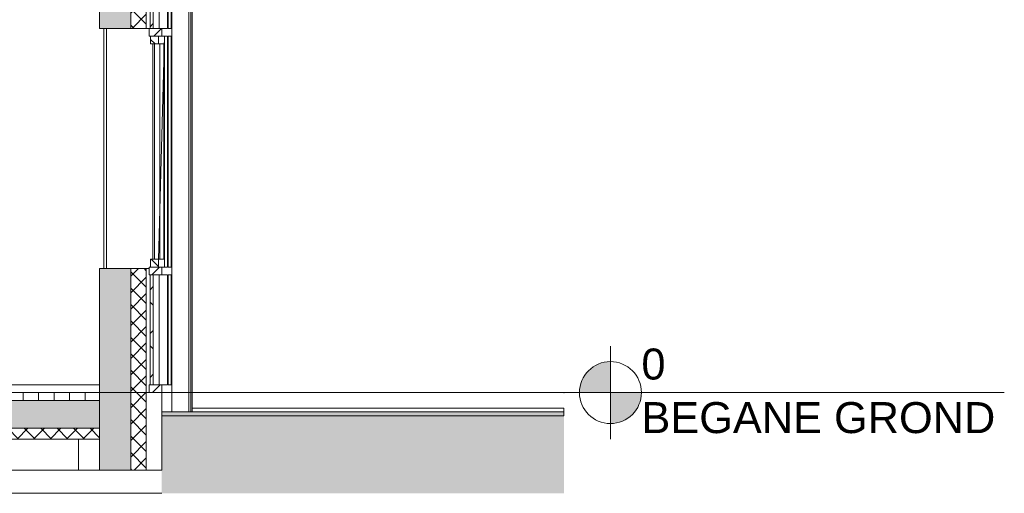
# Model space of a CAD drawing. Extents: x -138812 to 250702, y -18987 to 104055.
# Tile 154 of 193: x 109729 to 116078, y 72769 to 75825. Entities that reach past the tile are written whole.
import ezdxf

# ---------------------------------------------------------------- set-up
doc = ezdxf.new("R2010")
doc.units = 0
doc.header["$LTSCALE"] = 50
doc.linetypes.add('7 Voorgevel & doorsnede A-A$0$B0204', pattern=[1300, 1000, -100, 100, -100])
doc.layers.get('0').update_dxf_attribs({"linetype": 'CONTINUOUS'})
for name, color, linetype in [('7 Voorgevel & doorsnede A-A$0$0 2D arcering', 7, 'CONTINUOUS'), ('7 Voorgevel & doorsnede A-A$0$00 Bestaand', 7, 'CONTINUOUS'), ('7 Voorgevel & doorsnede A-A$0$00 Bestaand Doorsnede-arcering', 7, 'CONTINUOUS'), ('7 Voorgevel & doorsnede A-A$0$00 Bestaand Laagscheidingslijnen', 7, 'CONTINUOUS'), ('7 Voorgevel & doorsnede A-A$0$00 Bestaand Ramen', 7, 'CONTINUOUS'), ('7 Voorgevel & doorsnede A-A$0$00 Bestaande vloeren', 7, 'CONTINUOUS'), ('7 Voorgevel & doorsnede A-A$0$00 Bestaande vloeren Doorsnede-arcering', 7, 'CONTINUOUS'), ('7 Voorgevel & doorsnede A-A$0$00 Bestaande vloeren Laagscheidingslijnen', 7, 'CONTINUOUS'), ('7 Voorgevel & doorsnede A-A$0$00 Simple Ramen', 7, 'CONTINUOUS'), ('7 Voorgevel & doorsnede A-A$0$90 Terrein', 7, 'CONTINUOUS'), ('7 Voorgevel & doorsnede A-A$0$90 Terrein Doorsnede-arcering', 7, 'CONTINUOUS')]:
    doc.layers.add(name, color=color, linetype=linetype)
doc.styles.add('7 Voorgevel & doorsnede A-A$0$GENERATED_STYLE_1', font='ARIAL.TTF')
pattern_1 = [(-45, (108550.56, 1635.29), (53.033, 53.033), []), (45, (108550.56, 1635.29), (-53.033, 53.033), [])]
pattern_2 = [(45, (108550.56, 1635.3), (-127.2792, 127.2792), [])]
pattern_3 = [(45, (108550.56, 1635.3), (-141.4214, 141.4214), []), (135, (108550.56, 1635.3), (141.4214, 141.4214), [])]

# ---------------------------------------------------------------- blocks, each defined once
blk = doc.blocks.new('7 Voorgevel & doorsnede A-A$0$Section Elem_285_3', base_point=(108550.6, 1635.3))
at = {"layer": '7 Voorgevel & doorsnede A-A$0$00 Bestaande vloeren Doorsnede-arcering', "linetype": 'Continuous', "lineweight": 0}
h = blk.add_hatch(dxfattribs=at)
h.set_pattern_fill('LIJNEN_VERT_100_0003', color=9, style=0, pattern_type=2)
h.set_pattern_definition([(90, (108550.56, 1635.29), (-100, 0), [])])
h.paths.add_polyline_path([(96512.7, 1585.3), (96512.7, 1635.3), (83899.9, 1635.3), (83899.9, 1585.3)], flags=0)
h = blk.add_hatch(dxfattribs=at)
h.set_pattern_fill('11_GEWAPEND_BETON__I_H_W_73', color=9, style=0, pattern_type=2)
h.set_pattern_definition([(0, (108550.56, 1635.29), (0, 70), [0, -70])])
h.paths.add_polyline_path([(96512.7, 1405.3), (96512.7, 1585.3), (83899.9, 1585.3), (83899.9, 1405.3)], flags=0)
h = blk.add_hatch(dxfattribs=at)
h.set_pattern_fill('13_45GR_ISOLATIE_0003', color=9, style=0, pattern_type=2)
h.set_pattern_definition([(45, (108550.56, 1635.29), (-53.033, 53.033), []), (135, (108550.56, 1635.29), (53.033, 53.033), [])])
h.paths.add_polyline_path([(96512.7, 1335.3), (96512.7, 1405.3), (83899.9, 1405.3), (83899.9, 1335.3)], flags=0)
at = {"layer": '7 Voorgevel & doorsnede A-A$0$00 Bestaande vloeren', "color": 2, "linetype": 'Continuous', "lineweight": 0}
for p in [(83899.9, 1635.3), (96512.7, 1585.3)]:
    blk.add_line(p, (96512.7, 1635.3), dxfattribs=at)
at = {"layer": '7 Voorgevel & doorsnede A-A$0$00 Bestaande vloeren', "color": 3, "linetype": 'Continuous', "lineweight": 0}
for p, q in [((96512.7, 1405.3), (96512.7, 1585.3)), ((96512.7, 1335.3), (96512.7, 1405.3))]:
    blk.add_line(p, q, dxfattribs=at)
at = {"layer": '7 Voorgevel & doorsnede A-A$0$00 Bestaande vloeren', "color": 1, "linetype": 'Continuous', "lineweight": 0}
blk.add_line((83899.9, 1335.3), (96512.7, 1335.3), dxfattribs=at)
at = {"layer": '7 Voorgevel & doorsnede A-A$0$00 Bestaande vloeren Laagscheidingslijnen', "color": 3, "linetype": 'Continuous', "lineweight": 0}
for p, q in [((83899.9, 1585.3), (96512.7, 1585.3)), ((83899.9, 1585.3), (96512.7, 1585.3)), ((83899.9, 1405.3), (96512.7, 1405.3)), ((83899.9, 1405.3), (96512.7, 1405.3))]:
    blk.add_line(p, q, dxfattribs=at)
blk = doc.blocks.new('7 Voorgevel & doorsnede A-A$0$Section Elem_473_3', base_point=(108550.6, 1635.3))
at = {"layer": '7 Voorgevel & doorsnede A-A$0$00 Bestaand Doorsnede-arcering', "linetype": 'Continuous', "lineweight": 0}
for points in [[(96512.7, 3985.3), (96713.1, 3985.3), (96713.1, 5835.3), (96512.7, 5835.3)], [(96512.7, 2435.3), (96512.7, 1135.3), (96713.1, 1135.3), (96713.1, 2435.3)]]:
    blk.add_hatch(color=255, dxfattribs=at).paths.add_polyline_path(points, flags=0)
h = blk.add_hatch(dxfattribs=at)
h.set_pattern_fill('13_45GR_ISOLATIE_0003', color=255, style=0, pattern_type=2)
h.set_pattern_definition(pattern_1)
h.paths.add_polyline_path([(96713.1, 3985.3), (96813.3, 3985.3), (96813.3, 5835.3), (96713.1, 5835.3)], flags=0)
h = blk.add_hatch(dxfattribs=at)
h.set_pattern_fill('13_45GR_ISOLATIE_0003', color=255, style=0, pattern_type=2)
h.set_pattern_definition(pattern_1)
h.paths.add_polyline_path([(96713.1, 1135.3), (96813.3, 1135.3), (96813.3, 2435.3), (96713.1, 2435.3)], flags=0)
at = {"layer": '7 Voorgevel & doorsnede A-A$0$00 Bestaand', "color": 2, "linetype": 'Continuous', "lineweight": 0}
for p, q in [((96512.7, 5835.3), (96713.1, 5835.3)), ((96512.7, 3985.3), (96512.7, 5835.3)), ((96713.1, 5835.3), (96813.3, 5835.3)), ((96813.3, 3985.3), (96813.3, 5835.3)), ((96512.7, 3985.3), (96713.1, 3985.3)), ((96713.1, 3985.3), (96813.3, 3985.3)), ((96512.7, 1135.3), (96512.7, 2435.3)), ((96512.7, 2435.3), (96713.1, 2435.3)), ((96713.1, 2435.3), (96813.3, 2435.3)), ((96813.3, 1135.3), (96813.3, 2435.3)), ((96512.7, 1135.3), (96713.1, 1135.3)), ((96713.1, 1135.3), (96813.3, 1135.3))]:
    blk.add_line(p, q, dxfattribs=at)
at = {"layer": '7 Voorgevel & doorsnede A-A$0$00 Bestaand Laagscheidingslijnen', "color": 2, "linetype": 'Continuous', "lineweight": 0}
for p, q in [((96713.1, 3985.3), (96713.1, 5835.3)), ((96713.1, 3985.3), (96713.1, 5835.3)), ((96713.1, 1135.3), (96713.1, 2435.3)), ((96713.1, 1135.3), (96713.1, 2435.3))]:
    blk.add_line(p, q, dxfattribs=at)
blk = doc.blocks.new('7 Voorgevel & doorsnede A-A$0$Section Elem_474_3', base_point=(108550.6, 1635.3))
at = {"layer": '7 Voorgevel & doorsnede A-A$0$00 Bestaand', "color": 1, "linetype": 'Continuous', "lineweight": 0}
for p, q in [((97000.1, 7385.3), (97087, 7385.3)), ((97087, 7385.3), (97087, 4885.3)), ((97087, 4585.3), (97087, 1510.3)), ((96977.2, 1510.3), (96977.2, 1635.3))]:
    blk.add_line(p, q, dxfattribs=at)
blk = doc.blocks.new('7 Voorgevel & doorsnede A-A$0$Section Elem_475_3', base_point=(108550.6, 1635.3))
at = {"layer": '7 Voorgevel & doorsnede A-A$0$00 Bestaand', "color": 1, "linetype": 'Continuous', "lineweight": 0}
for p, q in [((97100.6, 7385.3), (97087, 7385.3)), ((97100.6, 7385.3), (97100.6, 4885.3)), ((97100.6, 4585.3), (97100.6, 1510.3))]:
    blk.add_line(p, q, dxfattribs=at)
blk = doc.blocks.new('7 Voorgevel & doorsnede A-A$0$Section Elem_476_3', base_point=(108550.6, 1635.3))
at = {"layer": '7 Voorgevel & doorsnede A-A$0$00 Bestaand Doorsnede-arcering', "linetype": 'Continuous', "lineweight": 0}
h = blk.add_hatch(dxfattribs=at)
h.set_pattern_fill('11_GEWAPEND_BETON_PREFAB_57', color=9, style=0, pattern_type=2)
h.set_pattern_definition(pattern_2)
h.paths.add_polyline_path([(96832.5, 7385.3), (96832.5, 7335.3), (96912.7, 7335.3), (96912.7, 7385.3)], flags=0)
h = blk.add_hatch(dxfattribs=at)
h.set_pattern_fill('305_HARDHOUT__01__0003', color=9, style=0, pattern_type=2)
h.set_pattern_definition(pattern_3)
h.paths.add_polyline_path([(96891.6, 7335.3), (96841.5, 7335.3), (96841.5, 7285.3), (96891.6, 7285.3)], flags=0)
h = blk.add_hatch(dxfattribs=at)
h.set_pattern_fill('11_GEWAPEND_BETON_PREFAB_57', color=9, style=0, pattern_type=2)
h.set_pattern_definition(pattern_2)
h.paths.add_polyline_path([(96832.5, 5845.3), (96832.5, 5795.3), (96912.7, 5795.3), (96912.7, 5845.3)], flags=0)
h = blk.add_hatch(dxfattribs=at)
h.set_pattern_fill('305_HARDHOUT__01__0003', color=9, style=0, pattern_type=2)
h.set_pattern_definition(pattern_3)
h.paths.add_polyline_path([(96891.6, 5845.3), (96891.6, 5895.3), (96841.5, 5895.3), (96841.5, 5845.3)], flags=0)
h = blk.add_hatch(dxfattribs=at)
h.set_pattern_fill('305_HARDHOUT__01__0003', color=9, style=0, pattern_type=2)
h.set_pattern_definition(pattern_3)
h.paths.add_polyline_path([(96858.5, 3985.3), (96858.5, 5795.3), (96838.5, 5795.3), (96838.5, 3985.3)], flags=0)
h = blk.add_hatch(dxfattribs=at)
h.set_pattern_fill('11_GEWAPEND_BETON_PREFAB_57', color=9, style=0, pattern_type=2)
h.set_pattern_definition(pattern_2)
h.paths.add_polyline_path([(96832.5, 3985.3), (96832.5, 3935.3), (96912.7, 3935.3), (96912.7, 3985.3)], flags=0)
h = blk.add_hatch(dxfattribs=at)
h.set_pattern_fill('305_HARDHOUT__01__0003', color=9, style=0, pattern_type=2)
h.set_pattern_definition(pattern_3)
h.paths.add_polyline_path([(96891.6, 3935.3), (96841.5, 3935.3), (96841.5, 3885.3), (96891.6, 3885.3)], flags=0)
h = blk.add_hatch(dxfattribs=at)
h.set_pattern_fill('305_HARDHOUT__01__0003', color=9, style=0, pattern_type=2)
h.set_pattern_definition(pattern_3)
h.paths.add_polyline_path([(96891.6, 2445.3), (96891.6, 2495.3), (96841.5, 2495.3), (96841.5, 2445.3)], flags=0)
h = blk.add_hatch(dxfattribs=at)
h.set_pattern_fill('11_GEWAPEND_BETON_PREFAB_57', color=9, style=0, pattern_type=2)
h.set_pattern_definition(pattern_2)
h.paths.add_polyline_path([(96832.5, 2445.3), (96832.5, 2395.3), (96912.7, 2395.3), (96912.7, 2445.3)], flags=0)
h = blk.add_hatch(dxfattribs=at)
h.set_pattern_fill('305_HARDHOUT__01__0003', color=9, style=0, pattern_type=2)
h.set_pattern_definition(pattern_3)
h.paths.add_polyline_path([(96858.5, 1685.3), (96858.5, 2395.3), (96838.5, 2395.3), (96838.5, 1685.3)], flags=0)
h = blk.add_hatch(dxfattribs=at)
h.set_pattern_fill('11_GEWAPEND_BETON_PREFAB_57', color=9, style=0, pattern_type=2)
h.set_pattern_definition(pattern_2)
h.paths.add_polyline_path([(96832.5, 1635.3), (96912.7, 1635.3), (96912.7, 1685.3), (96832.5, 1685.3)], flags=0)
at = {"layer": '7 Voorgevel & doorsnede A-A$0$00 Bestaand Ramen', "color": 2, "linetype": 'Continuous', "lineweight": 0}
for p, q in [((96832.5, 7335.3), (96832.5, 7385.3)), ((96832.5, 7385.3), (96912.7, 7385.3)), ((96912.7, 7335.3), (96912.7, 7385.3)), ((96832.5, 7335.3), (96912.7, 7335.3)), ((96832.5, 5795.3), (96832.5, 5845.3)), ((96832.5, 5845.3), (96912.7, 5845.3)), ((96912.7, 5795.3), (96912.7, 5845.3)), ((96832.5, 5795.3), (96912.7, 5795.3)), ((96832.5, 3935.3), (96832.5, 3985.3)), ((96832.5, 3985.3), (96912.7, 3985.3)), ((96912.7, 3935.3), (96912.7, 3985.3)), ((96832.5, 3935.3), (96912.7, 3935.3)), ((96832.5, 2395.3), (96832.5, 2445.3)), ((96832.5, 2445.3), (96912.7, 2445.3)), ((96912.7, 2395.3), (96912.7, 2445.3)), ((96832.5, 2395.3), (96912.7, 2395.3)), ((96832.5, 1685.3), (96912.7, 1685.3)), ((96832.5, 1635.3), (96832.5, 1685.3)), ((96912.7, 1635.3), (96912.7, 1685.3)), ((96832.5, 1635.3), (96912.7, 1635.3))]:
    blk.add_line(p, q, dxfattribs=at)
at = {"layer": '7 Voorgevel & doorsnede A-A$0$00 Bestaand Ramen', "color": 1, "linetype": 'Continuous', "lineweight": 0}
for p, q in [((96977.2, 7385.3), (96912.7, 7385.3)), ((96977.2, 1635.3), (96977.2, 7385.3)), ((96841.5, 7335.3), (96891.6, 7335.3)), ((96841.5, 7285.3), (96841.5, 7335.3)), ((96891.6, 7285.3), (96891.6, 7335.3)), ((96950.8, 7335.3), (96912.7, 7335.3)), ((96929.9, 7335.3), (96929.9, 5845.3)), ((96950.8, 7335.3), (96950.8, 5845.3)), ((96954.1, 7335.3), (96954.1, 5845.3)), ((96973.9, 7335.3), (96954.1, 7335.3)), ((96973.9, 7335.3), (96973.9, 5845.3)), ((96841.5, 7285.3), (96891.6, 7285.3)), ((96866.6, 7285.3), (96866.6, 5895.3)), ((96926.6, 7285.3), (96891.6, 7285.3)), ((96901.6, 7285.3), (96901.6, 5895.3)), ((96926.6, 5895.3), (96926.6, 7285.3)), ((96841.5, 5895.3), (96891.6, 5895.3)), ((96841.5, 5845.3), (96841.5, 5895.3)), ((96841.5, 5845.3), (96891.6, 5845.3)), ((96891.6, 5895.3), (96926.6, 5895.3)), ((96891.6, 5845.3), (96891.6, 5895.3)), ((96912.7, 5845.3), (96950.8, 5845.3)), ((96954.1, 5845.3), (96973.9, 5845.3)), ((96838.5, 5795.3), (96858.5, 5795.3)), ((96838.5, 3985.3), (96838.5, 5795.3)), ((96858.5, 3985.3), (96858.5, 5795.3)), ((96896.9, 5795.3), (96896.9, 3985.3)), ((96912.7, 5795.3), (96950.8, 5795.3)), ((96950.8, 5795.3), (96950.8, 3985.3)), ((96954.1, 5795.3), (96954.1, 3985.3)), ((96954.1, 5795.3), (96973.9, 5795.3)), ((96973.9, 5795.3), (96973.9, 3985.3)), ((96838.5, 3985.3), (96858.5, 3985.3)), ((96896.9, 3985.3), (96858.5, 3985.3)), ((96912.7, 3985.3), (96950.8, 3985.3)), ((96954.1, 3985.3), (96973.9, 3985.3)), ((96841.5, 3935.3), (96891.6, 3935.3)), ((96841.5, 3885.3), (96841.5, 3935.3)), ((96841.5, 3885.3), (96891.6, 3885.3)), ((96866.6, 3885.3), (96866.6, 2495.3)), ((96891.6, 3885.3), (96891.6, 3935.3)), ((96926.6, 3885.3), (96891.6, 3885.3)), ((96901.6, 3885.3), (96901.6, 2495.3)), ((96912.7, 3935.3), (96950.8, 3935.3)), ((96926.6, 2495.3), (96926.6, 3885.3)), ((96929.9, 3935.3), (96929.9, 2445.3)), ((96950.8, 3935.3), (96950.8, 2445.3)), ((96954.1, 3935.3), (96954.1, 2445.3)), ((96954.1, 3935.3), (96973.9, 3935.3)), ((96973.9, 3935.3), (96973.9, 2445.3)), ((96841.5, 2495.3), (96891.6, 2495.3)), ((96841.5, 2445.3), (96841.5, 2495.3)), ((96891.6, 2495.3), (96926.6, 2495.3)), ((96891.6, 2445.3), (96891.6, 2495.3)), ((96841.5, 2445.3), (96891.6, 2445.3)), ((96912.7, 2445.3), (96950.8, 2445.3)), ((96954.1, 2445.3), (96973.9, 2445.3)), ((96838.5, 2395.3), (96858.5, 2395.3)), ((96838.5, 1685.3), (96838.5, 2395.3)), ((96858.5, 1685.3), (96858.5, 2395.3)), ((96896.9, 2395.3), (96896.9, 1685.3)), ((96912.7, 2395.3), (96950.8, 2395.3)), ((96950.8, 2395.3), (96950.8, 1685.3)), ((96954.1, 2395.3), (96954.1, 1685.3)), ((96954.1, 2395.3), (96973.9, 2395.3)), ((96973.9, 2395.3), (96973.9, 1685.3)), ((96838.5, 1685.3), (96858.5, 1685.3)), ((96950.8, 1685.3), (96912.7, 1685.3)), ((96973.9, 1685.3), (96954.1, 1685.3)), ((96977.2, 1635.3), (96912.7, 1635.3))]:
    blk.add_line(p, q, dxfattribs=at)
at = {"layer": '7 Voorgevel & doorsnede A-A$0$00 Bestaand Ramen', "color": 9, "linetype": 'Continuous', "lineweight": 0}
for p, q in [((96930, 7335.3), (96891.7, 5894.8)), ((96930, 3935.3), (96891.7, 2494.8))]:
    blk.add_line(p, q, dxfattribs=at)
blk = doc.blocks.new('7 Voorgevel & doorsnede A-A$0$Section Elem_477_3', base_point=(108550.6, 1635.3))
at = {"layer": '7 Voorgevel & doorsnede A-A$0$00 Bestaand Doorsnede-arcering', "linetype": 'Continuous', "lineweight": 0}
h = blk.add_hatch(dxfattribs=at)
h.set_pattern_fill('10_BAKSTEEN_0003', color=9, style=0, pattern_type=2)
h.set_pattern_definition([(45, (108550.56, 1635.3), (-459.62, 459.62), []), (45, (108458.63, 1727.2), (-459.62, 459.62), [])])
h.paths.add_polyline_path([(96812.4, 1135.3), (96912.7, 1135.3), (96912.7, 1635.3), (96812.4, 1635.3)], flags=0)
at = {"layer": '7 Voorgevel & doorsnede A-A$0$00 Bestaand', "color": 1, "linetype": 'Continuous', "lineweight": 0}
for p, q in [((96812.4, 1635.3), (96912.7, 1635.3)), ((96812.4, 1135.3), (96812.4, 1635.3)), ((96912.7, 1135.3), (96912.7, 1635.3)), ((96812.4, 1135.3), (96912.7, 1135.3))]:
    blk.add_line(p, q, dxfattribs=at)
blk = doc.blocks.new('7 Voorgevel & doorsnede A-A$0$Section Elem_498_3', base_point=(108550.6, 1635.3))
at = {"layer": '7 Voorgevel & doorsnede A-A$0$00 Bestaand Ramen', "color": 1, "linetype": 'Continuous', "lineweight": 0}
for p, q in [((96555.9, 3985.3), (96555.9, 2435.3)), ((96813.3, 3985.3), (96832.5, 3985.3)), ((96855.2, 3885.3), (96855.2, 2495.3)), ((96832.5, 2435.3), (96813.3, 2435.3))]:
    blk.add_line(p, q, dxfattribs=at)
blk = doc.blocks.new('7 Voorgevel & doorsnede A-A$0$Section Elem_510_3', base_point=(108550.6, 1635.3))
at = {"layer": '7 Voorgevel & doorsnede A-A$0$00 Simple Ramen', "color": 1, "linetype": 'Continuous', "lineweight": 0}
for p, q in [((94065.1, 4235.3), (94065.1, 4210.3)), ((94065.4, 4210.3), (94065.1, 4210.3)), ((94065.1, 4210.3), (94065.1, 4185.3)), ((96512.7, 4185.3), (94065.1, 4185.3)), ((94088.6, 4185.3), (94088.6, 1685.3)), ((96540.1, 2435.3), (96540.1, 3985.3)), ((94065.1, 1685.3), (94221, 1685.3)), ((94065.1, 1685.3), (94065.1, 1660.3)), ((94065.4, 1660.3), (94065.1, 1660.3)), ((94065.1, 1660.3), (94065.1, 1635.3)), ((95325.2, 1685.3), (96512.7, 1685.3))]:
    blk.add_line(p, q, dxfattribs=at)
blk = doc.blocks.new('7 Voorgevel & doorsnede A-A$0$Section Elem_522_3', base_point=(108550.6, 1635.3))
at = {"layer": '7 Voorgevel & doorsnede A-A$0$00 Bestaand', "color": 252, "linetype": 'Continuous', "lineweight": 0}
for p in [(96375.2, 1335.3), (96512.7, 1135.3)]:
    blk.add_line(p, (96375.2, 1135.3), dxfattribs=at)
blk = doc.blocks.new('7 Voorgevel & doorsnede A-A$0$Section Elem_523_3', base_point=(108550.6, 1635.3))
at = {"layer": '7 Voorgevel & doorsnede A-A$0$00 Bestaand', "color": 252, "linetype": 'Continuous', "lineweight": 0}
blk.add_line((96375.2, 1135.3), (95824.5, 1135.3), dxfattribs=at)
blk = doc.blocks.new('7 Voorgevel & doorsnede A-A$0$Section Elem_543_3', base_point=(108550.6, 1635.3))
at = {"layer": '7 Voorgevel & doorsnede A-A$0$90 Terrein', "color": 252, "linetype": 'Continuous', "lineweight": 0}
for p, q in [((97845.5, 1535.3), (97108.5, 1535.3)), ((97845.5, 1535.3), (97976.9, 1535.3)), ((97976.9, 1535.3), (98177.7, 1535.3)), ((98177.7, 1535.3), (98368.7, 1535.3)), ((98368.7, 1535.3), (98550, 1535.3)), ((98550, 1535.3), (98721.6, 1535.3)), ((98721.6, 1535.3), (98883.3, 1535.3)), ((98883.3, 1535.3), (99035.2, 1535.3)), ((99035.2, 1535.3), (99177.3, 1535.3)), ((99177.3, 1535.3), (99309.5, 1535.3)), ((99309.5, 1535.3), (99431.7, 1535.3)), ((99431.7, 1535.3), (99506.2, 1535.3)), ((99506.2, 1510.3), (99506.2, 1535.3))]:
    blk.add_line(p, q, dxfattribs=at)
blk = doc.blocks.new('7 Voorgevel & doorsnede A-A$0$Section Elem_554_3', base_point=(108550.6, 1635.3))
at = {"layer": '7 Voorgevel & doorsnede A-A$0$00 Bestaand', "color": 252, "linetype": 'Continuous', "lineweight": 0}
for p, q in [((97108.5, 7385.3), (97100.6, 7385.3)), ((97108.5, 7385.3), (97108.5, 4885.3)), ((97108.5, 4585.3), (97108.5, 1510.3))]:
    blk.add_line(p, q, dxfattribs=at)
blk = doc.blocks.new('7 Voorgevel & doorsnede A-A$0$Section Elem_568_3', base_point=(108550.6, 1635.3))
at = {"layer": '7 Voorgevel & doorsnede A-A$0$90 Terrein Doorsnede-arcering', "linetype": 'Continuous', "lineweight": 0}
blk.add_hatch(color=252, dxfattribs=at).paths.add_polyline_path([(99506.2, 1485.3), (96912.7, 1485.3), (96912.7, 985.3), (99506.2, 985.3)], flags=0)
at = {"layer": '7 Voorgevel & doorsnede A-A$0$90 Terrein', "color": 2, "linetype": 'Continuous', "lineweight": 0}
blk.add_line((96912.7, 1485.3), (99506.2, 1485.3), dxfattribs=at)
blk = doc.blocks.new('7 Voorgevel & doorsnede A-A$0$Section Elem_569_3', base_point=(108550.6, 1635.3))
at = {"layer": '7 Voorgevel & doorsnede A-A$0$90 Terrein Doorsnede-arcering', "linetype": 'Continuous', "lineweight": 0}
blk.add_hatch(color=252, dxfattribs=at).paths.add_polyline_path([(99506.2, 1510.3), (96912.7, 1510.3), (96912.7, 985.3), (99506.2, 985.3)], flags=0)
at = {"layer": '7 Voorgevel & doorsnede A-A$0$90 Terrein', "color": 2, "linetype": 'Continuous', "lineweight": 0}
for p, q in [((96912.7, 1510.3), (99506.2, 1510.3)), ((96912.7, 1485.3), (96912.7, 1510.3)), ((99506.2, 1485.3), (99506.2, 1510.3))]:
    blk.add_line(p, q, dxfattribs=at)
at = {"layer": '7 Voorgevel & doorsnede A-A$0$90 Terrein', "color": 252, "linetype": 'Continuous', "lineweight": 0}
for p, q in [((95671.8, 985.3), (96224.3, 985.3)), ((96224.3, 985.3), (96776.2, 985.3)), ((96776.2, 985.3), (96912.7, 985.3))]:
    blk.add_line(p, q, dxfattribs=at)
blk = doc.blocks.new('7 Voorgevel & doorsnede A-A$0$A DOORSNEDE A-A_STORY_MARKER', base_point=(108550.6, 1635.3))
at = {"layer": '7 Voorgevel & doorsnede A-A$0$0 2D arcering', "linetype": 'Continuous', "lineweight": 0}
for points in [[(99806.2, 1635.3), (99606.2, 1635.3, -0.414214), (99806.2, 1835.3)], [(99806.2, 1635.3), (100006.2, 1635.3, -0.414214), (99806.2, 1435.3)]]:
    blk.add_hatch(color=2, dxfattribs=at).paths.add_polyline_path(points, flags=0)
at = {"color": 2, "linetype": 'Continuous', "lineweight": 0}
for p, q in [((99806.2, 1935.3), (99806.2, 1335.3)), ((99606.2, 1635.3), (99506.2, 1635.3)), ((99606.2, 1635.3), (100006.2, 1635.3)), ((102346.2, 1635.3), (100006.2, 1635.3))]:
    blk.add_line(p, q, dxfattribs=at)
at = {"color": 9, "linetype": '7 Voorgevel & doorsnede A-A$0$B0204', "lineweight": 0}
blk.add_line((68885.1, 1635.3), (99506.2, 1635.3), dxfattribs=at)
at = {"color": 2, "linetype": 'Continuous', "lineweight": 0}
blk.add_circle((99806.2, 1635.3), 200, dxfattribs=at)
blk.add_point((99506.2, 1635.3), dxfattribs=at)
blk.add_point((99506.2, 1635.3), dxfattribs=at)
at = {"color": 2, "lineweight": 0, "char_height": 200, "attachment_point": 1, "style": '7 Voorgevel & doorsnede A-A$0$GENERATED_STYLE_1'}
for s, insert in [('{0}', (100006.2, 1919.6)), ('{BEGANE GROND}', (100006.2, 1573.9))]:
    blk.add_mtext(s, dxfattribs=dict(at, insert=insert))

msp = doc.modelspace()

# ---------------------------------------------------------------- block references
at = {"linetype": 'Continuous', "lineweight": 0}
msp.add_blockref('7 Voorgevel & doorsnede A-A$0$A DOORSNEDE A-A_STORY_MARKER', (122282.53701, 73419.01573), dxfattribs=at)
at = {"layer": '7 Voorgevel & doorsnede A-A$0$00 Bestaand', "color": 9, "lineweight": 0}
for name in ['7 Voorgevel & doorsnede A-A$0$Section Elem_474_3', '7 Voorgevel & doorsnede A-A$0$Section Elem_475_3', '7 Voorgevel & doorsnede A-A$0$Section Elem_554_3', '7 Voorgevel & doorsnede A-A$0$Section Elem_473_3', '7 Voorgevel & doorsnede A-A$0$Section Elem_477_3', '7 Voorgevel & doorsnede A-A$0$Section Elem_522_3', '7 Voorgevel & doorsnede A-A$0$Section Elem_523_3']:
    msp.add_blockref(name, (122282.53701, 73419.01573), dxfattribs=at)
at = {"layer": '7 Voorgevel & doorsnede A-A$0$00 Bestaand Ramen', "color": 9, "lineweight": 0}
for name in ['7 Voorgevel & doorsnede A-A$0$Section Elem_476_3', '7 Voorgevel & doorsnede A-A$0$Section Elem_498_3']:
    msp.add_blockref(name, (122282.53701, 73419.01573), dxfattribs=at)
at = {"layer": '7 Voorgevel & doorsnede A-A$0$00 Bestaande vloeren', "color": 9, "lineweight": 0}
msp.add_blockref('7 Voorgevel & doorsnede A-A$0$Section Elem_285_3', (122282.53701, 73419.01573), dxfattribs=at)
at = {"layer": '7 Voorgevel & doorsnede A-A$0$00 Simple Ramen', "color": 9, "lineweight": 0}
msp.add_blockref('7 Voorgevel & doorsnede A-A$0$Section Elem_510_3', (122282.53701, 73419.01573), dxfattribs=at)
at = {"layer": '7 Voorgevel & doorsnede A-A$0$90 Terrein', "color": 9, "lineweight": 0}
for name in ['7 Voorgevel & doorsnede A-A$0$Section Elem_569_3', '7 Voorgevel & doorsnede A-A$0$Section Elem_543_3', '7 Voorgevel & doorsnede A-A$0$Section Elem_568_3']:
    msp.add_blockref(name, (122282.53701, 73419.01573), dxfattribs=at)

doc.saveas('drawing.dxf')
